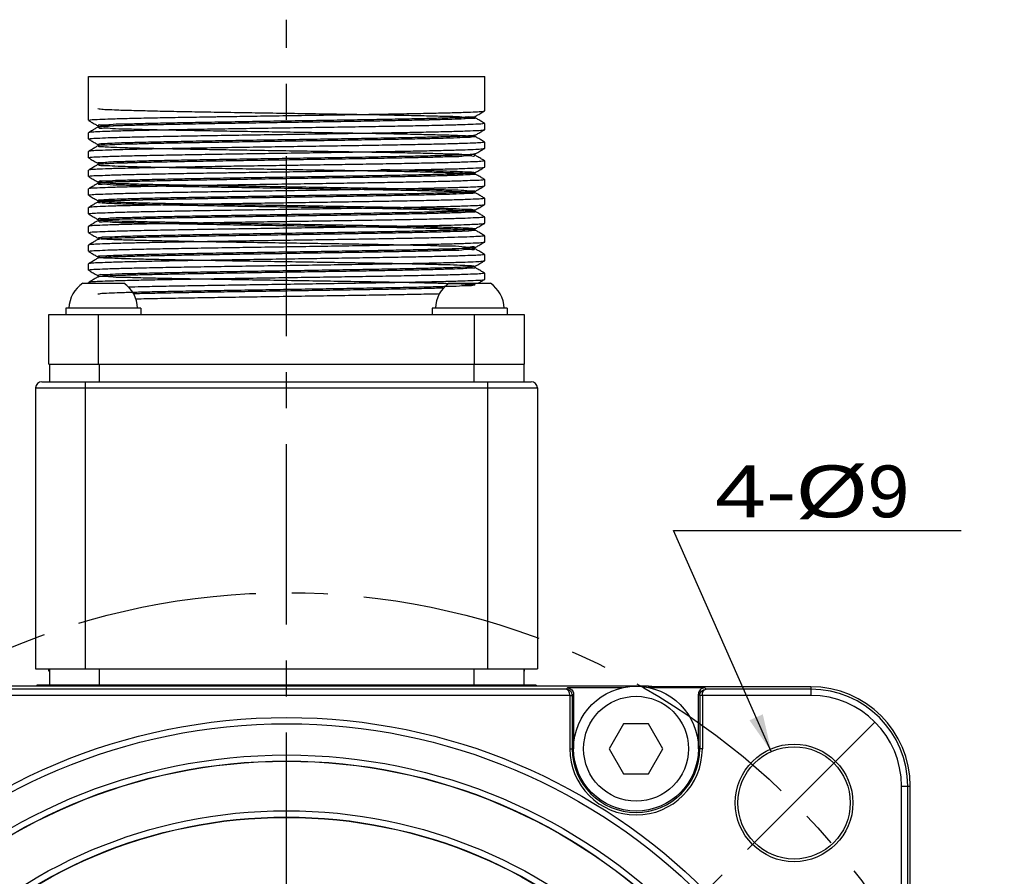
# Model space of a CAD drawing. Extents: x -75 to 555, y -102 to 343.
# Tile 23 of 24: x 352 to 399, y 224 to 266. Entities that reach past the tile are written whole.
import ezdxf
from ezdxf.enums import TextEntityAlignment as Align

# ---------------------------------------------------------------- set-up
doc = ezdxf.new("R2010")
doc.units = 0
doc.header["$LTSCALE"] = 23.1
doc.header["$MEASUREMENT"] = 0
doc.linetypes.add('CENTER', pattern=[0.6, 0.375, -0.075, 0.075, -0.075])
doc.layers.get('0').update_dxf_attribs({"linetype": 'CONTINUOUS'})
doc.layers.add('DEFAULT_1', color=7, linetype='CENTER')
doc.styles.add('TEXTSTYLE_0', font='txt', dxfattribs={"width": 0.8})
doc.dimstyles.new('DIMSTYLE_3', dxfattribs={"dimtxt": 2.5, "dimasz": 0.18, "dimexe": 0.18, "dimexo": 0.0625, "dimgap": 0.09, "dimtad": 0, "dimtih": 1, "dimtoh": 1, "dimdec": 4, "dimlfac": 1.666667, "dimzin": 0, "dimdsep": 46, "dimtxsty": 'Standard', "dimcen": 0.09, "dimadec": 0, "dimazin": 0, "dimtp": 1e-05, "dimtm": 1e-05, "dimtfac": 1, "dimtdec": 4, "dimtofl": 0, "dimtmove": 0, "dimatfit": 0, "dimfxl": 0, "dimtolj": 1, "dimtzin": 0, "dimarcsym": 0})

# ---------------------------------------------------------------- blocks, each defined once
blk = doc.blocks.new('*D8')
at = {"color": 7, "linetype": 'Continuous'}
for p, q in [((374.507, 170.584), (377.926, 159.405)), ((377.926, 159.405), (377.926, 159.405)), ((377.926, 159.405), (391.759, 159.405))]:
    blk.add_line(p, q, dxfattribs=at)
blk.add_solid([(375.368, 168.966), (374.507, 170.584), (374.699, 168.761)], dxfattribs=at)
at = {"color": 7, "linetype": 'Continuous', "style": 'TEXTSTYLE_0'}
for s, width, p, p2 in [('%%c', 2, (379.926, 160.03), (383.259, 160.03)), ('115', 1.2, (383.259, 160.03), (389.259, 160.03))]:
    blk.add_text(s, height=2.5, dxfattribs=dict(at, width=width)).set_placement(p, p2, align=Align.FIT)
blk = doc.blocks.new('*D9')
at = {"color": 7, "linetype": 'Continuous'}
for p, q in [((387.719, 230.44), (383.011, 241.07)), ((383.011, 241.07), (383.011, 241.07)), ((383.011, 241.07), (396.845, 241.07))]:
    blk.add_line(p, q, dxfattribs=at)
blk.add_solid([(386.67, 231.944), (387.719, 230.44), (387.31, 232.228)], dxfattribs=at)
at = {"color": 7, "linetype": 'Continuous', "style": 'TEXTSTYLE_0'}
for s, width, p, p2 in [('4-%%c', 1.1, (385.011, 241.695), (392.345, 241.695)), ('9', 1.2, (392.345, 241.695), (394.345, 241.695))]:
    blk.add_text(s, height=2.5, dxfattribs=dict(at, width=width)).set_placement(p, p2, align=Align.FIT)

msp = doc.modelspace()

# ---------------------------------------------------------------- linework, layer by layer
at = {"color": 7, "linetype": 'Continuous'}
for p, q in [((354.892326, 260.78614), (354.892326, 262.88614)), ((354.892326, 262.88614), (373.942326, 262.88614)), ((373.942326, 261.23614), (373.942326, 262.88614)), ((373.468014, 260.955625), (373.47872, 260.966517)), ((373.47874, 260.905752), (373.478876, 260.905673)), ((373.939096, 261.23241), (373.942326, 261.23614)), ((355.355912, 260.455752), (355.35575, 260.455657)), ((355.355864, 260.516556), (355.355912, 260.516528)), ((373.939096, 260.33241), (373.942326, 260.33614)), ((373.942326, 260.33614), (373.942326, 260.63614)), ((354.895555, 260.18987), (354.892326, 260.18614)), ((354.892326, 259.886139), (354.892326, 260.18614)), ((373.468257, 260.056011), (373.478729, 260.066522)), ((373.47874, 260.005751), (373.478855, 260.005685)), ((355.355912, 259.555751), (355.35575, 259.555657)), ((355.355864, 259.616555), (355.355912, 259.616528)), ((373.939096, 259.432409), (373.942326, 259.436139)), ((373.942326, 259.436139), (373.942326, 259.73614)), ((354.895555, 259.28987), (354.892326, 259.286139)), ((354.892326, 258.986139), (354.892326, 259.286139)), ((373.468257, 259.15601), (373.478729, 259.166521)), ((373.47874, 259.105751), (373.478855, 259.105684)), ((355.355912, 258.655751), (355.35575, 258.655657)), ((355.355864, 258.716555), (355.355912, 258.716528)), ((373.939096, 258.53241), (373.942326, 258.53614)), ((373.942326, 258.53614), (373.942326, 258.836139)), ((354.895555, 258.389869), (354.892326, 258.386139)), ((354.892326, 258.08614), (354.892326, 258.386139)), ((373.4737, 258.26269), (373.478787, 258.266555)), ((373.478787, 258.266555), (373.47874, 258.266528)), ((373.47874, 258.205751), (373.478881, 258.205669)), ((373.942326, 257.63614), (373.942326, 257.93614)), ((354.895555, 257.48987), (354.892326, 257.48614)), ((354.892326, 257.18614), (354.892326, 257.48614)), ((355.355912, 257.816528), (355.35595, 257.816506)), ((355.356477, 257.756091), (355.355939, 257.755768)), ((373.939096, 257.63241), (373.942326, 257.63614)), ((373.476521, 257.36507), (373.478481, 257.366381)), ((373.47874, 257.366528), (373.478481, 257.366381)), ((373.478542, 257.305864), (373.47874, 257.305752)), ((373.942326, 256.736139), (373.942326, 257.03614)), ((354.895555, 256.58987), (354.892326, 256.58614)), ((354.892326, 256.286139), (354.892326, 256.58614)), ((355.355912, 256.916528), (355.35595, 256.916506)), ((355.356477, 256.856091), (355.355939, 256.855767)), ((373.939096, 256.732409), (373.942326, 256.736139)), ((373.47874, 256.466528), (373.478505, 256.466394)), ((373.47874, 256.405751), (373.478991, 256.405603)), ((373.942326, 255.836139), (373.942326, 256.136139)), ((354.895555, 255.689869), (354.892326, 255.686139)), ((354.892326, 255.38614), (354.892326, 255.686139)), ((355.355912, 255.955751), (355.355732, 255.955646)), ((355.355866, 256.016554), (355.355912, 256.016528)), ((373.47874, 255.566528), (373.478583, 255.566438)), ((373.939096, 255.832409), (373.942326, 255.836139)), ((355.355864, 255.116556), (355.355912, 255.116528)), ((373.47874, 255.505751), (373.47898, 255.50561)), ((373.942326, 254.93614), (373.942326, 255.236139)), ((354.895555, 254.78987), (354.892326, 254.78614)), ((354.892326, 254.48614), (354.892326, 254.78614)), ((355.355912, 255.055752), (355.35575, 255.055657)), ((373.468257, 254.656011), (373.478729, 254.666522)), ((373.939096, 254.93241), (373.942326, 254.93614)), ((355.355912, 254.155751), (355.35575, 254.155657)), ((355.355864, 254.216556), (355.355912, 254.216528)), ((373.47874, 254.605752), (373.478855, 254.605685)), ((373.942326, 254.03614), (373.942326, 254.33614)), ((354.895555, 253.88987), (354.892326, 253.88614)), ((354.892326, 253.586139), (354.892326, 253.88614)), ((373.470168, 253.758743), (373.47871, 253.766511)), ((373.939096, 254.032409), (373.942326, 254.03614)), ((355.355912, 253.316528), (355.356176, 253.316378)), ((355.356151, 253.255887), (355.355912, 253.255751)), ((355.359582, 253.258376), (355.356151, 253.255887)), ((373.942326, 253.136139), (373.942326, 253.43614)), ((354.619326, 252.95614), (356.599326, 252.95614)), ((354.895555, 252.989869), (354.892326, 252.986139)), ((354.892326, 252.95614), (354.892326, 252.986139)), ((372.235326, 252.95614), (374.215326, 252.95614)), ((373.939096, 253.132409), (373.942326, 253.136139)), ((352.987326, 249.05614), (352.987326, 251.45614)), ((352.987326, 251.45614), (375.847326, 251.45614)), ((353.809326, 251.75614), (353.809326, 251.45614)), ((357.409326, 251.75614), (353.809326, 251.75614)), ((355.387326, 249.05614), (355.387326, 251.45614)), ((357.409326, 251.75614), (357.409326, 251.45614)), ((371.425326, 251.75614), (371.425326, 251.45614)), ((375.025326, 251.75614), (371.425326, 251.75614)), ((373.447326, 249.05614), (373.447326, 251.45614)), ((375.025326, 251.75614), (375.025326, 251.45614)), ((375.847326, 251.45614), (375.847326, 249.05614)), ((352.987326, 249.05614), (375.847326, 249.05614)), ((353.017326, 249.05614), (353.017326, 248.21614)), ((355.417326, 249.05614), (355.417326, 248.21614)), ((373.417326, 249.05614), (373.417326, 248.21614)), ((375.817326, 249.05614), (375.817326, 248.21614)), ((352.657326, 248.21614), (376.177326, 248.21614)), ((354.757326, 234.41614), (354.757326, 248.21614)), ((374.077326, 248.21614), (374.077326, 234.41614)), ((352.357326, 247.91614), (352.357326, 234.41614)), ((352.357326, 247.91614), (376.477326, 247.91614)), ((376.477326, 247.91614), (376.477326, 234.41614)), ((352.357326, 234.41614), (376.477326, 234.41614)), ((352.987326, 234.29614), (352.987326, 234.41614)), ((353.017326, 234.29614), (352.987326, 234.29614)), ((353.017326, 234.41614), (353.017326, 233.63614)), ((355.417326, 234.41614), (355.417326, 233.63614)), ((373.417326, 234.41614), (373.417326, 233.63614)), ((375.817326, 234.41614), (375.817326, 233.63614)), ((375.847326, 234.29614), (375.817326, 234.29614)), ((375.847326, 234.41614), (375.847326, 234.29614)), ((377.854442, 233.434662), (339.217326, 233.434662)), ((381.795283, 233.57614), (347.039369, 233.57614)), ((352.417326, 233.63614), (352.417326, 233.57614)), ((376.417326, 233.63614), (352.417326, 233.63614)), ((376.417326, 233.63614), (376.417326, 233.57614)), ((377.854442, 233.434662), (377.917372, 233.497592)), ((380.569673, 233.497592), (377.917372, 233.497592)), ((381.795283, 233.57614), (381.816229, 233.555194)), ((389.617326, 233.555194), (381.816229, 233.555194)), ((384.51728, 233.497592), (381.864979, 233.497592)), ((384.58021, 233.434662), (384.51728, 233.497592)), ((389.617326, 233.434662), (384.58021, 233.434662)), ((389.617326, 233.555194), (389.617326, 233.134708)), ((378.031328, 233.134708), (339.217326, 233.134708)), ((378.031328, 233.134708), (378.031328, 230.57614)), ((378.031328, 233.131621), (378.151309, 233.131621)), ((378.151309, 233.131621), (378.217326, 233.197638)), ((378.151309, 233.131621), (378.151309, 230.57614)), ((378.217326, 233.197638), (378.217326, 230.57614)), ((384.217326, 230.57614), (384.217326, 233.197638)), ((384.283343, 233.131621), (384.217326, 233.197638)), ((384.283343, 233.131621), (384.283343, 230.57614)), ((384.403324, 233.131621), (384.283343, 233.131621)), ((389.617326, 233.134708), (384.403324, 233.134708)), ((384.403324, 233.134708), (384.403324, 230.57614)), ((380.620146, 231.77614), (379.927326, 230.57614)), ((381.814506, 231.77614), (380.620146, 231.77614)), ((382.507326, 230.57614), (381.814506, 231.77614)), ((378.031328, 230.57614), (378.217326, 230.57614)), ((379.927326, 230.57614), (380.620146, 229.37614)), ((381.814506, 229.37614), (382.507326, 230.57614)), ((384.403324, 230.57614), (384.217326, 230.57614)), ((380.620146, 229.37614), (381.814506, 229.37614)), ((393.975894, 228.77614), (394.39638, 228.77614)), ((393.975894, 189.962138), (393.975894, 228.77614)), ((394.275849, 190.139024), (394.275849, 228.77614)), ((394.39638, 220.975043), (394.39638, 228.77614))]:
    msp.add_line(p, q, dxfattribs=at)
for centre, radius in [((381.217326, 230.57614), 3), ((381.217326, 230.57614), 2.52), ((364.417326, 203.57614), 28.5), ((364.417326, 203.57614), 28.2), ((388.81251, 227.971324), 2.825676), ((388.81251, 227.971324), 2.7), ((364.417326, 203.57614), 26.7), ((364.417326, 203.57614), 26.410659), ((364.417326, 203.57614), 26.4), ((364.417326, 203.57614), 24.020946), ((364.417326, 203.57614), 23.71571), ((364.417326, 203.57614), 23.7)]:
    msp.add_circle(centre, radius, dxfattribs=at)
for centre, radius, start, end in [((355.458705, 251.712981), 1.5, 124.0271712, 178.3512414), ((355.759947, 251.712981), 1.5, 1.6487586, 55.9728288), ((373.074705, 251.712981), 1.5, 124.0271712, 178.3512414), ((373.375947, 251.712981), 1.5, 1.6487586, 55.9728288), ((352.657326, 247.91614), 0.3, 90, 180), ((376.177326, 247.91614), 0.3, 0, 90), ((381.817326, 231.17614), 2.4, 86.1579997, 90), ((389.617326, 228.77614), 4.779054, 0, 90), ((389.617326, 228.77614), 4.658523, 0, 90), ((389.617326, 228.77614), 4.358568, 0, 90), ((381.217326, 230.57614), 3.185998, 180, 360), ((381.217326, 230.57614), 3.066017, 180, 360)]:
    msp.add_arc(centre, radius, start, end, dxfattribs=at)
for points in [[(355.352518, 261.351832), (355.456715, 261.330093), (355.766911, 261.308354), (356.275974, 261.286614), (356.972201, 261.264875), (357.839586, 261.243136), (358.858189, 261.221397), (360.004593, 261.199658), (361.252443, 261.177919), (362.573051, 261.15618), (363.936057, 261.134441), (365.310128, 261.112701), (366.663674, 261.090962), (367.965577, 261.069223), (369.185909, 261.047484), (370.296614, 261.025745), (371.272158, 261.004006), (372.090115, 260.982267), (372.731679, 260.960528), (373.182103, 260.938788), (373.43103, 260.917049), (373.472738, 260.89531), (373.306269, 260.873571), (372.93545, 260.851832), (372.368805, 260.830093), (371.619361, 260.808354), (370.704348, 260.786614), (369.6448, 260.764875), (368.465077, 260.743136), (367.192299, 260.721397), (365.855726, 260.699658), (364.486086, 260.677919), (363.114865, 260.65618), (361.773586, 260.634441), (360.493086, 260.612701), (359.3028, 260.590962), (358.230094, 260.569223), (357.299628, 260.547484), (356.532793, 260.525745), (355.947217, 260.504006), (355.556363, 260.482267), (355.369215, 260.460528), (355.390077, 260.438788), (355.618469, 260.417049), (356.04914, 260.39531), (356.672189, 260.373571), (357.473294, 260.351832), (358.434036, 260.330093), (359.53233, 260.308354), (360.742926, 260.286614), (362.037993, 260.264875), (363.38776, 260.243136), (364.761196, 260.221397), (366.126726, 260.199658), (367.452959, 260.177919), (368.709404, 260.15618), (369.867178, 260.134441), (370.899664, 260.112701), (371.783126, 260.090962), (372.497254, 260.069223), (373.02563, 260.047484), (373.356108, 260.025745), (373.48109, 260.004006), (373.397703, 259.982267), (373.107863, 259.960528), (372.618235, 259.938788), (371.940075, 259.917049), (371.088972, 259.89531), (370.084493, 259.873571), (368.94973, 259.851832), (367.71077, 259.830093), (366.396097, 259.808354), (365.035933, 259.786614), (363.661548, 259.764875), (362.304538, 259.743136), (360.996099, 259.721397), (359.766312, 259.699658), (358.643447, 259.677919), (357.65332, 259.65618), (356.818693, 259.634441), (356.158752, 259.612701), (355.688669, 259.590962), (355.419252, 259.569223), (355.356694, 259.547484), (355.502432, 259.525745), (355.853118, 259.504006), (356.400688, 259.482267), (357.132555, 259.460528), (358.031893, 259.438788), (359.078027, 259.417049), (360.246908, 259.39531), (361.511664, 259.373571), (362.843218, 259.351832), (364.210961, 259.330093), (365.583447, 259.308354), (366.929126, 259.286614), (368.21706, 259.264875), (369.417641, 259.243136), (370.503268, 259.221397), (371.448984, 259.199658), (372.233048, 259.177919), (372.837434, 259.15618), (373.248247, 259.134441), (373.456045, 259.112701), (373.456049, 259.090962), (373.248259, 259.069223), (372.837453, 259.047484), (372.233074, 259.025745), (371.449016, 259.004006), (370.503306, 258.982267), (369.417682, 258.960528), (368.217105, 258.938788), (366.929173, 258.917049), (365.583495, 258.89531), (364.211008, 258.873571), (362.843264, 258.851832), (361.511706, 258.830093), (360.246947, 258.808354), (359.078062, 258.786614), (358.031922, 258.764875), (357.132578, 258.743136), (356.400706, 258.721397), (355.85313, 258.699658), (355.502439, 258.677919), (355.356695, 258.65618), (355.419248, 258.634441), (355.688661, 258.612701), (356.15874, 258.590962), (356.818679, 258.569223), (357.653305, 258.547484), (358.643431, 258.525745), (359.766295, 258.504006), (360.996084, 258.482267), (362.304524, 258.460528), (363.661537, 258.438788), (365.035925, 258.417049), (366.396091, 258.39531), (367.710768, 258.373571), (368.94973, 258.351832)], [(354.892326, 260.78614), (354.998438, 260.807541), (355.314635, 260.828953), (355.833172, 260.850342), (356.543993, 260.871763), (357.426725, 260.8931), (358.468769, 260.914523), (359.654159, 260.936129), (359.797285, 260.938582)], [(354.895555, 260.78241), (355.033818, 260.702557), (355.220811, 260.594558), (355.355912, 260.516528)], [(373.469453, 260.966551), (373.472738, 260.963926), (373.306269, 260.942187), (372.93545, 260.920447), (372.368805, 260.898708), (371.619361, 260.876969), (370.704348, 260.85523), (369.6448, 260.833491), (368.465077, 260.811752), (367.192299, 260.790013), (365.855726, 260.768274), (364.486086, 260.746534), (363.114865, 260.724795), (361.773586, 260.703056), (360.493086, 260.681317), (359.3028, 260.659578), (358.230094, 260.637839), (357.299628, 260.6161), (356.532793, 260.594361), (355.947217, 260.572621), (355.556363, 260.550882), (355.369215, 260.529143), (355.370568, 260.527167)], [(373.47141, 260.896447), (373.472738, 260.89531), (373.306269, 260.873571), (372.93545, 260.851832), (372.368805, 260.830093), (371.619361, 260.808354), (370.704348, 260.786614), (369.6448, 260.764875), (368.465077, 260.743136), (367.192299, 260.721397), (365.855726, 260.699658), (364.486086, 260.677919), (363.114865, 260.65618), (361.773586, 260.634441), (360.493086, 260.612701), (359.3028, 260.590962), (358.230094, 260.569223), (357.299628, 260.547484), (356.532793, 260.525745), (355.947217, 260.504006), (355.556363, 260.482267), (355.369215, 260.460528)], [(359.797285, 260.938582), (360.944487, 260.957682), (361.236913, 260.962385)], [(361.236913, 260.962385), (362.301892, 260.97906), (363.69635, 261.000287)], [(363.69635, 261.000287), (363.70994, 261.000492)], [(363.70994, 261.000492), (365.129415, 261.021859)], [(365.129415, 261.021859), (365.13602, 261.021958)], [(365.13602, 261.021958), (366.5374, 261.043292), (367.893557, 261.064653), (369.176756, 261.086087), (370.350387, 261.107459), (371.394723, 261.128888), (372.28139, 261.150269), (372.996659, 261.171771), (373.520669, 261.19336), (373.83677, 261.214795), (373.942052, 261.232001)], [(373.479551, 260.905283), (373.479556, 260.9053), (373.474571, 260.90881), (373.462642, 260.940791), (373.478258, 260.96624), (373.465622, 260.963567)], [(373.469453, 260.966551), (373.472002, 260.964572)], [(373.472002, 260.964572), (373.472738, 260.963926), (373.474198, 260.962465)], [(373.47874, 260.966528), (373.613841, 261.044558), (373.800834, 261.152557), (373.939096, 261.23241)], [(373.939096, 260.63987), (373.796491, 260.722232), (373.609499, 260.83023), (373.47874, 260.905752)], [(354.892326, 259.886139), (354.998976, 259.907595), (355.318701, 259.92916), (355.8405, 259.950595), (356.550686, 259.971941), (357.436591, 259.993317), (358.480313, 260.014744), (359.653371, 260.036114), (360.936088, 260.057546), (362.29204, 260.078908), (363.698264, 260.100316), (365.118261, 260.12169), (366.528288, 260.143151), (367.88545, 260.164521), (369.169063, 260.185953), (370.343329, 260.207323), (371.388455, 260.22875), (372.276005, 260.250126), (372.987858, 260.271467), (373.513983, 260.293019), (373.83542, 260.314659), (373.942057, 260.332006)], [(373.942322, 260.635623), (373.83677, 260.614795), (373.520669, 260.59336), (372.996659, 260.571771), (372.28139, 260.550269), (371.394723, 260.528888), (370.350387, 260.507459), (369.176756, 260.486087), (367.893557, 260.464653), (366.5374, 260.443292), (365.129415, 260.421859), (363.70994, 260.400492), (362.301892, 260.37906), (360.944487, 260.357682), (359.654159, 260.336128), (358.468769, 260.314523), (357.426725, 260.2931), (356.543993, 260.271763), (355.833172, 260.250342), (355.314635, 260.228953), (354.998438, 260.207541), (354.892598, 260.190277)], [(355.355912, 260.455752), (355.225153, 260.38023), (355.03816, 260.272232), (354.895555, 260.18987)], [(355.35611, 260.515622), (355.372162, 260.489483), (355.359753, 260.458524), (355.355139, 260.455318), (355.355146, 260.455283)], [(355.368022, 260.462508), (355.369215, 260.460528)], [(373.47874, 260.066528), (373.613841, 260.144558), (373.800834, 260.252556), (373.939096, 260.33241)], [(373.942326, 260.63614), (373.942322, 260.635623)], [(354.895555, 259.882409), (355.033818, 259.802556), (355.220811, 259.694557), (355.355912, 259.616528)], [(373.471207, 260.0801), (373.48109, 260.072621), (373.397703, 260.050882), (373.107863, 260.029143), (372.618235, 260.007404), (371.940075, 259.985665), (371.088972, 259.963926), (370.084493, 259.942187), (368.94973, 259.920447), (367.71077, 259.898708), (366.396097, 259.876969), (365.035933, 259.85523), (363.661548, 259.833491), (362.304538, 259.811752), (360.996099, 259.790013), (359.766312, 259.768274), (358.643447, 259.746534), (357.65332, 259.724795), (356.818693, 259.703056), (356.158752, 259.681317), (355.688669, 259.659578), (355.419252, 259.637839), (355.356477, 259.615902)], [(373.478997, 260.005876), (373.474372, 260.008988), (373.462726, 260.041373), (373.478391, 260.066322), (373.465913, 260.063708)], [(373.471207, 260.0801), (373.472163, 260.07982)], [(373.472163, 260.07982), (373.48109, 260.072621), (373.477102, 260.069712)], [(373.939096, 259.73987), (373.796491, 259.822231), (373.609499, 259.93023), (373.47874, 260.005751)], [(354.892326, 258.986139), (354.997483, 259.007443), (355.314878, 259.028965), (355.840422, 259.050592), (356.556066, 259.072085), (357.444857, 259.0935), (358.502642, 259.115173), (359.696899, 259.136869), (360.985648, 259.158346), (362.340801, 259.179659), (363.747236, 259.201054), (365.164012, 259.22238), (366.568785, 259.243775), (367.921841, 259.265109), (369.205262, 259.286581), (370.381218, 259.308052), (371.416601, 259.329372), (372.296832, 259.350681), (373.005066, 259.372062), (373.521633, 259.393409), (373.836625, 259.41478), (373.942053, 259.432001)], [(373.942322, 259.735625), (373.83542, 259.714659), (373.513983, 259.693019), (372.987858, 259.671467), (372.276005, 259.650126), (371.388455, 259.62875), (370.343329, 259.607323), (369.169063, 259.585953), (367.88545, 259.564521), (366.528288, 259.543151), (365.118261, 259.52169), (363.698264, 259.500316), (362.29204, 259.478908), (360.936088, 259.457546), (359.653371, 259.436114), (358.480313, 259.414744), (357.436591, 259.393317), (356.550686, 259.371941), (355.8405, 259.350595), (355.318701, 259.32916), (354.998976, 259.307595), (354.892596, 259.290274)], [(355.355912, 259.555751), (355.225153, 259.48023), (355.038161, 259.372231), (354.895555, 259.28987)], [(355.35611, 259.615622), (355.372162, 259.589482), (355.359753, 259.558523), (355.355139, 259.555317), (355.355146, 259.555283)], [(355.369832, 259.554359), (355.359622, 259.549561)], [(373.47874, 259.166528), (373.613841, 259.244557), (373.800834, 259.352556), (373.939096, 259.432409)], [(373.942326, 259.73614), (373.942322, 259.735625)], [(354.895555, 258.982409), (355.033818, 258.902556), (355.220811, 258.794557), (355.355912, 258.716528)], [(373.456049, 259.159578), (373.248259, 259.137839), (372.837453, 259.1161), (372.233074, 259.094361), (371.449016, 259.072621), (370.503306, 259.050882), (369.417682, 259.029143), (368.217105, 259.007404), (366.929173, 258.985665), (365.583495, 258.963926), (364.211008, 258.942187), (362.843264, 258.920447), (361.511706, 258.898708), (360.246947, 258.876969), (359.078062, 258.85523), (358.031922, 258.833491), (357.132578, 258.811752), (356.400706, 258.790013), (355.85313, 258.768274), (355.502439, 258.746534), (355.356695, 258.724795), (355.359584, 258.722742)], [(373.45678, 259.104829), (373.456049, 259.090962), (373.248259, 259.069223), (372.837453, 259.047484), (372.233074, 259.025745), (371.449016, 259.004006), (370.503306, 258.982267), (369.417682, 258.960528), (368.217105, 258.938788), (366.929173, 258.917049), (365.583495, 258.89531), (364.211008, 258.873571), (362.843264, 258.851832), (361.511706, 258.830093), (360.246947, 258.808354), (359.078062, 258.786614), (358.031922, 258.764875), (357.132578, 258.743136), (356.400706, 258.721397), (355.85313, 258.699658), (355.502439, 258.677919), (355.356695, 258.65618), (355.362558, 258.652507)], [(373.456779, 259.167383), (373.456049, 259.159578)], [(373.478997, 259.105875), (373.474372, 259.108988), (373.462726, 259.141372), (373.478391, 259.166321), (373.465913, 259.163707)], [(373.939096, 258.839869), (373.796491, 258.922231), (373.609499, 259.03023), (373.47874, 259.105751)], [(362.018607, 258.574679), (360.985648, 258.558346), (359.696899, 258.536869), (358.502642, 258.515173), (357.444857, 258.4935), (356.556066, 258.472085), (355.840422, 258.450592), (355.314878, 258.428965), (354.997483, 258.407443), (354.892601, 258.39028)], [(355.355912, 258.655751), (355.225153, 258.58023), (355.03816, 258.472231), (354.895555, 258.389869)], [(368.94973, 258.420447), (370.084495, 258.398708), (371.088976, 258.376969), (371.94008, 258.35523), (372.61824, 258.333491), (373.107868, 258.311752), (373.397705, 258.290013), (373.481089, 258.268274), (373.356104, 258.246534), (373.025623, 258.224795), (372.497242, 258.203056), (371.78311, 258.181317), (370.899643, 258.159578), (369.867153, 258.137839), (368.709375, 258.1161), (367.452925, 258.094361), (366.12669, 258.072621), (364.761157, 258.050882), (363.38772, 258.029143), (362.037953, 258.007404), (360.742887, 257.985665), (359.532293, 257.963926), (358.434002, 257.942187), (357.473264, 257.920447), (356.672165, 257.898708), (356.049122, 257.876969), (355.618457, 257.85523), (355.390073, 257.833491), (355.369218, 257.811752), (355.556373, 257.790013), (355.947235, 257.768274), (356.532818, 257.746534), (357.29966, 257.724795), (358.230132, 257.703056), (359.302843, 257.681317), (360.493133, 257.659578), (361.773636, 257.637839), (363.114916, 257.6161), (364.486137, 257.594361), (365.855777, 257.572621), (367.192347, 257.550882), (368.465122, 257.529143), (369.644841, 257.507404), (370.704383, 257.485665), (371.61939, 257.463926), (372.368828, 257.442187), (372.935466, 257.420447), (373.306278, 257.398708), (373.47274, 257.376969), (373.431025, 257.35523), (373.182092, 257.333491), (372.731663, 257.311752), (372.090094, 257.290013), (371.272134, 257.268274), (370.296587, 257.246534), (369.18588, 257.224795), (367.965548, 257.203056), (366.663645, 257.181317), (365.3101, 257.159578), (363.936032, 257.137839), (362.573028, 257.1161), (361.252423, 257.094361), (360.004577, 257.072621), (358.858176, 257.050882), (357.839576, 257.029143), (356.972194, 257.007404), (356.27597, 256.985665), (355.766909, 256.963926), (355.456715, 256.942187), (355.352518, 256.920447), (355.456715, 256.898708), (355.766909, 256.876969), (356.27597, 256.85523), (356.972194, 256.833491), (357.839576, 256.811752), (358.858176, 256.790013), (360.004577, 256.768274), (361.252423, 256.746534), (362.573028, 256.724795), (363.936032, 256.703056), (365.3101, 256.681317), (366.663645, 256.659578), (367.965548, 256.637839), (369.18588, 256.6161), (370.296587, 256.594361), (371.272134, 256.572621), (372.090094, 256.550882), (372.731663, 256.529143), (373.182092, 256.507404), (373.431025, 256.485665), (373.47274, 256.463926), (373.306278, 256.442187), (372.935466, 256.420447), (372.368828, 256.398708), (371.61939, 256.376969), (370.704383, 256.35523), (369.644841, 256.333491), (368.465122, 256.311752), (367.192347, 256.290013), (365.855777, 256.268274), (364.486137, 256.246534), (363.114916, 256.224795), (361.773636, 256.203056), (360.493133, 256.181317), (359.302843, 256.159578), (358.230132, 256.137839), (357.29966, 256.1161), (356.532818, 256.094361), (355.947235, 256.072621), (355.556373, 256.050882), (355.369218, 256.029143), (355.390073, 256.007404), (355.618457, 255.985665), (356.049122, 255.963926), (356.672165, 255.942187), (357.473264, 255.920447), (358.434002, 255.898708), (359.532293, 255.876969), (360.742887, 255.85523), (362.037953, 255.833491), (363.38772, 255.811752), (364.761157, 255.790013), (366.12669, 255.768274), (367.452925, 255.746534), (368.709375, 255.724795), (369.867153, 255.703056), (370.899643, 255.681317), (371.78311, 255.659578), (372.497242, 255.637839), (373.025623, 255.6161), (373.356104, 255.594361), (373.481089, 255.572621), (373.397705, 255.550882), (373.107867, 255.529143), (372.61824, 255.507404), (371.94008, 255.485665), (371.088976, 255.463926), (370.084495, 255.442187), (368.94973, 255.420447)], [(355.35611, 258.715622), (355.372162, 258.689482), (355.359753, 258.658523), (355.355139, 258.655317), (355.355146, 258.655283)], [(355.356488, 258.656368), (355.362558, 258.652507)], [(361.535891, 258.267129), (362.262579, 258.278453), (363.66761, 258.299854), (365.08472, 258.321185), (366.491537, 258.342584), (367.847307, 258.363906), (369.12973, 258.385272), (370.319804, 258.406872), (371.376852, 258.428494), (372.267583, 258.449902), (372.986635, 258.471425), (373.516117, 258.493128), (373.836522, 258.51477), (373.942053, 258.532002)], [(364.418003, 258.611149), (363.747236, 258.601054), (362.340801, 258.579659), (362.018607, 258.574679)], [(366.81746, 258.647622), (366.568785, 258.643775), (365.164012, 258.62238), (364.418003, 258.611149)], [(373.942322, 258.835622), (373.836625, 258.81478), (373.521633, 258.793409), (373.005066, 258.772062), (372.296832, 258.750681), (371.416601, 258.729372), (370.381218, 258.708052), (369.205262, 258.686581), (367.921841, 258.665109), (366.81746, 258.647622)], [(373.47874, 258.266528), (373.613841, 258.344558), (373.800834, 258.452556), (373.939096, 258.53241)], [(373.942326, 258.836139), (373.942322, 258.835622)], [(354.892326, 258.08614), (354.998077, 258.107504), (355.313215, 258.128881), (355.830023, 258.150232), (356.538577, 258.171619), (357.419785, 258.192946), (358.456424, 258.214285), (359.628323, 258.235679), (360.90959, 258.257118), (361.535891, 258.267129)], [(373.942322, 257.935623), (373.836522, 257.91477), (373.516117, 257.893128), (372.986635, 257.871425), (372.267583, 257.849902), (371.376852, 257.828494), (370.319804, 257.806872), (369.12973, 257.785272), (367.847307, 257.763906), (366.491537, 257.742584), (365.08472, 257.721185), (363.66761, 257.699854), (362.262579, 257.678453), (360.90959, 257.657118), (359.628323, 257.635679), (358.456424, 257.614285), (357.419785, 257.592946), (356.538577, 257.571618), (355.830023, 257.550232), (355.313215, 257.528881), (354.998077, 257.507504), (354.892599, 257.490279)], [(354.895555, 258.08241), (355.033818, 258.002557), (355.220811, 257.894558), (355.355912, 257.816528)], [(368.94973, 258.351832), (370.084495, 258.330093), (371.088976, 258.308354), (371.94008, 258.286614), (372.61824, 258.264875), (373.107868, 258.243136), (373.397705, 258.221397), (373.481089, 258.199658), (373.356104, 258.177919), (373.025623, 258.15618), (372.497242, 258.134441), (371.78311, 258.112701), (370.899643, 258.090962), (369.867153, 258.069223), (368.709375, 258.047484), (367.452925, 258.025745), (366.12669, 258.004006), (364.761157, 257.982267), (363.38772, 257.960528), (362.037953, 257.938788), (360.742887, 257.917049), (359.532293, 257.89531), (358.434002, 257.873571), (357.473264, 257.851832), (356.672165, 257.830093), (356.049122, 257.808354), (355.618457, 257.786614), (355.390073, 257.764875), (355.369218, 257.743136), (355.556373, 257.721397), (355.947235, 257.699658), (356.532818, 257.677919), (357.29966, 257.65618), (358.230132, 257.634441), (359.302843, 257.612701), (360.493133, 257.590962), (361.773636, 257.569223), (363.114916, 257.547484), (364.486137, 257.525745), (365.855777, 257.504006), (367.192347, 257.482267), (368.465122, 257.460528), (369.644841, 257.438788), (370.704383, 257.417049), (371.61939, 257.39531), (372.368828, 257.373571), (372.935466, 257.351832), (373.306278, 257.330093), (373.47274, 257.308354), (373.431025, 257.286614), (373.182092, 257.264875), (372.731663, 257.243136), (372.090094, 257.221397), (371.272134, 257.199658), (370.296587, 257.177919), (369.18588, 257.15618), (367.965548, 257.134441), (366.663645, 257.112701), (365.3101, 257.090962), (363.936032, 257.069223), (362.573028, 257.047484), (361.252423, 257.025745), (360.004577, 257.004006), (358.858176, 256.982267), (357.839576, 256.960528), (356.972194, 256.938788), (356.27597, 256.917049), (355.766909, 256.89531), (355.456715, 256.873571), (355.352518, 256.851832), (355.456715, 256.830093), (355.766909, 256.808354), (356.27597, 256.786614), (356.972194, 256.764875), (357.839576, 256.743136), (358.858176, 256.721397), (360.004577, 256.699658), (361.252423, 256.677919), (362.573028, 256.65618), (363.936032, 256.634441), (365.3101, 256.612701), (366.663645, 256.590962), (367.965548, 256.569223), (369.18588, 256.547484), (370.296587, 256.525745), (371.272134, 256.504006), (372.090094, 256.482267), (372.731663, 256.460528), (373.182092, 256.438788), (373.431025, 256.417049), (373.47274, 256.39531), (373.306278, 256.373571), (372.935466, 256.351832), (372.368828, 256.330093), (371.61939, 256.308354), (370.704383, 256.286614), (369.644841, 256.264875), (368.465122, 256.243136), (367.192347, 256.221397), (365.855777, 256.199658), (364.486137, 256.177919), (363.114916, 256.15618), (361.773636, 256.134441), (360.493133, 256.112701), (359.302843, 256.090962), (358.230132, 256.069223), (357.29966, 256.047484), (356.532818, 256.025745), (355.947235, 256.004006), (355.556373, 255.982267), (355.369218, 255.960528), (355.390073, 255.938788), (355.618457, 255.917049), (356.049122, 255.89531), (356.672165, 255.873571), (357.473264, 255.851832), (358.434002, 255.830093), (359.532293, 255.808354), (360.742887, 255.786614), (362.037953, 255.764875), (363.38772, 255.743136), (364.761157, 255.721397), (366.12669, 255.699658), (367.452925, 255.677919), (368.709375, 255.65618), (369.867153, 255.634441), (370.899643, 255.612701), (371.78311, 255.590962), (372.497242, 255.569223), (373.025623, 255.547484), (373.356104, 255.525745), (373.481089, 255.504006), (373.397705, 255.482267), (373.107867, 255.460528), (372.61824, 255.438788), (371.94008, 255.417049), (371.088976, 255.39531), (370.084495, 255.373571), (368.94973, 255.351832)], [(367.298709, 258.091783), (366.12669, 258.072621), (364.761157, 258.050882), (363.38772, 258.029143), (362.037953, 258.007404), (360.742887, 257.985665), (359.532293, 257.963926), (358.434002, 257.942187), (357.473264, 257.920447), (356.672165, 257.898708), (356.049122, 257.876969), (355.618457, 257.85523), (355.390073, 257.833491), (355.369218, 257.811752), (355.368026, 257.809772)], [(373.477241, 258.202496), (373.481089, 258.199658), (373.356104, 258.177919), (373.025623, 258.15618), (372.497242, 258.134441), (371.78311, 258.112701), (370.899643, 258.090962), (369.867153, 258.069223), (368.709375, 258.047484), (367.452925, 258.025745), (366.12669, 258.004006), (364.761157, 257.982267), (363.38772, 257.960528), (362.037953, 257.938788), (360.742887, 257.917049), (359.532293, 257.89531), (358.434002, 257.873571), (357.473264, 257.851832), (356.672165, 257.830093), (356.049122, 257.808354), (355.618457, 257.786614), (355.390073, 257.764875)], [(373.472333, 258.273242), (373.481089, 258.268274), (373.356104, 258.246534), (373.025623, 258.224795), (372.497242, 258.203056), (371.78311, 258.181317), (370.899643, 258.159578), (369.867153, 258.137839), (368.709375, 258.1161), (367.452925, 258.094361), (367.298709, 258.091783)], [(373.478804, 258.205379), (373.479632, 258.20527), (373.473856, 258.209464), (373.463898, 258.246532), (373.475919, 258.26075)], [(373.472333, 258.273242), (373.47605, 258.271696)], [(373.939096, 257.93987), (373.796491, 258.022231), (373.609499, 258.13023), (373.47874, 258.205751)], [(373.942326, 257.93614), (373.942322, 257.935623)], [(354.892326, 257.18614), (354.999378, 257.207635), (355.322078, 257.229331), (355.851653, 257.25098), (356.566782, 257.27237), (357.455569, 257.293736), (358.501562, 257.315153), (359.676409, 257.336514), (360.960224, 257.357936), (362.317855, 257.379306), (363.730663, 257.400805), (365.154185, 257.422232), (366.556472, 257.443586), (367.910751, 257.46493), (369.192092, 257.486353), (370.363584, 257.507713), (371.4057, 257.529131), (372.289928, 257.550497), (372.999353, 257.571865), (373.518047, 257.593226), (373.836003, 257.614718), (373.942055, 257.632004)], [(355.355912, 257.755752), (355.225153, 257.68023), (355.03816, 257.572232), (354.895555, 257.48987)], [(355.355961, 257.816628), (355.355712, 257.816642), (355.371033, 257.795568), (355.361619, 257.760267), (355.354955, 257.755244), (355.356627, 257.755614)], [(355.390073, 257.764875), (355.370606, 257.745161)], [(373.47874, 257.366528), (373.613841, 257.444558), (373.800834, 257.552557), (373.939096, 257.63241)], [(373.942322, 257.035624), (373.836003, 257.014718), (373.518047, 256.993226), (372.999353, 256.971865), (372.289928, 256.950497), (371.4057, 256.929131), (370.363584, 256.907713), (369.192092, 256.886353), (367.910751, 256.86493), (366.556472, 256.843586), (365.154185, 256.822232), (363.730663, 256.800805), (362.317855, 256.779306), (360.960224, 256.757936), (359.676409, 256.736514), (358.501562, 256.715153), (357.455569, 256.693736), (356.566782, 256.67237), (355.851653, 256.65098), (355.322078, 256.629331), (354.999378, 256.607635), (354.892595, 256.590272)], [(354.895555, 257.18241), (355.033818, 257.102556), (355.220811, 256.994557), (355.355912, 256.916528)], [(373.431025, 257.35523), (373.182092, 257.333491), (372.731663, 257.311752), (372.090094, 257.290013), (371.272134, 257.268274), (370.296587, 257.246534), (369.18588, 257.224795), (367.965548, 257.203056), (366.663645, 257.181317), (365.3101, 257.159578), (363.936032, 257.137839), (362.573028, 257.1161), (361.252423, 257.094361), (360.004577, 257.072621), (358.858176, 257.050882), (357.839576, 257.029143), (356.972194, 257.007404), (356.27597, 256.985665), (355.766909, 256.963926), (355.456715, 256.942187), (355.352518, 256.920447), (355.356099, 256.916895)], [(373.474202, 257.309817), (373.47274, 257.308354), (373.431025, 257.286614), (373.182092, 257.264875), (372.731663, 257.243136), (372.090094, 257.221397), (371.272134, 257.199658), (370.296587, 257.177919), (369.18588, 257.15618), (367.965548, 257.134441), (366.663645, 257.112701), (365.3101, 257.090962), (363.936032, 257.069223), (362.573028, 257.047484), (361.252423, 257.025745), (360.004577, 257.004006), (358.858176, 256.982267), (357.839576, 256.960528), (356.972194, 256.938788), (356.27597, 256.917049), (355.766909, 256.89531), (355.456715, 256.873571), (355.352518, 256.851832), (355.352719, 256.851009)], [(373.471146, 257.375619), (373.431025, 257.35523)], [(373.480002, 257.305303), (373.470869, 257.312669), (373.467216, 257.354275), (373.479487, 257.366933), (373.476247, 257.365899)], [(373.939096, 257.03987), (373.796491, 257.122231), (373.609499, 257.23023), (373.47874, 257.305752)], [(373.942326, 257.03614), (373.942322, 257.035624)], [(354.892326, 256.286139), (354.997672, 256.307463), (355.311567, 256.328796), (355.831215, 256.350273), (356.541973, 256.371709), (357.424466, 256.393049), (358.464505, 256.41444), (359.633703, 256.435772), (360.912695, 256.457168), (362.263678, 256.47847), (363.676505, 256.499987), (365.117652, 256.521681), (366.538306, 256.543305), (367.895657, 256.564686), (369.185612, 256.58624), (370.372602, 256.607886), (371.417039, 256.629382), (372.296508, 256.650673), (373.004871, 256.672056), (373.521545, 256.693404), (373.836603, 256.714778), (373.942053, 256.732001)], [(355.355912, 256.855751), (355.225153, 256.78023), (355.038161, 256.672231), (354.895555, 256.58987)], [(355.355961, 256.916627), (355.355712, 256.916642), (355.371033, 256.895568), (355.361618, 256.860266), (355.354955, 256.855243), (355.356627, 256.855614)], [(373.47874, 256.466528), (373.613841, 256.544557), (373.800834, 256.652556), (373.939096, 256.732409)], [(373.942322, 256.135622), (373.836603, 256.114778), (373.521545, 256.093404), (373.004871, 256.072055), (372.296508, 256.050672), (371.417039, 256.029382), (370.372602, 256.007886), (369.185612, 255.98624), (367.895657, 255.964686), (366.538306, 255.943305), (365.117652, 255.92168), (363.676505, 255.899987), (362.263678, 255.87847), (360.912695, 255.857168), (359.633703, 255.835772), (358.464505, 255.81444), (357.424466, 255.793049), (356.541973, 255.771708), (355.831215, 255.750273), (355.311567, 255.728795), (354.997672, 255.707463), (354.8926, 255.690279)], [(354.895555, 256.282409), (355.033818, 256.202556), (355.220811, 256.094557), (355.355912, 256.016528)], [(373.475673, 256.454962), (373.306278, 256.442187), (372.935466, 256.420447), (372.368828, 256.398708), (371.61939, 256.376969), (370.704383, 256.35523), (369.644841, 256.333491), (368.465122, 256.311752), (367.192347, 256.290013), (365.855777, 256.268274), (364.486137, 256.246534), (363.114916, 256.224795), (361.773636, 256.203056), (360.493133, 256.181317), (359.302843, 256.159578), (358.230132, 256.137839), (357.29966, 256.1161), (356.532818, 256.094361), (355.947235, 256.072621), (355.556373, 256.050882), (355.369218, 256.029143), (355.370572, 256.027165)], [(373.471488, 256.396385), (373.47274, 256.39531), (373.306278, 256.373571), (372.935466, 256.351832), (372.368828, 256.330093), (371.61939, 256.308354), (370.704383, 256.286614), (369.644841, 256.264875), (368.465122, 256.243136), (367.192347, 256.221397), (365.855777, 256.199658), (364.486137, 256.177919), (363.114916, 256.15618), (361.773636, 256.134441), (360.493133, 256.112701), (359.302843, 256.090962), (358.230132, 256.069223), (357.29966, 256.047484), (356.532818, 256.025745), (355.947235, 256.004006), (355.556373, 255.982267), (355.369218, 255.960528)], [(373.477618, 256.464943), (373.476759, 256.465232), (373.467488, 256.463762), (373.463539, 256.46287)], [(373.46589, 256.463396), (373.463539, 256.46287)], [(373.472059, 256.464526), (373.47274, 256.463926), (373.474174, 256.462494)], [(373.472059, 256.464526), (373.47274, 256.463926), (373.475673, 256.454962)], [(373.939096, 256.139869), (373.796491, 256.222231), (373.609499, 256.33023), (373.47874, 256.405751)], [(373.942326, 256.136139), (373.942322, 256.135622)], [(354.89233, 255.386656), (354.998717, 255.407569), (355.31573, 255.429009), (355.835614, 255.450426), (356.548217, 255.471876), (357.435765, 255.4933), (358.484058, 255.514817), (359.65959, 255.536223), (360.942118, 255.557644), (362.300433, 255.579037), (363.710588, 255.600502), (365.131992, 255.621897), (366.542001, 255.643362), (367.899731, 255.664752), (369.179826, 255.68614)], [(355.355912, 255.955751), (355.225153, 255.88023), (355.038161, 255.772231), (354.895555, 255.689869)], [(355.360007, 256.015194), (355.37223, 255.988694), (355.359531, 255.958334), (355.355643, 255.955766)], [(355.368026, 255.962507), (355.369218, 255.960528)], [(373.476969, 255.569644), (373.397705, 255.550882), (373.107867, 255.529143), (372.61824, 255.507404), (371.94008, 255.485665), (371.088976, 255.463926), (370.084495, 255.442187), (368.94973, 255.420447)], [(369.179826, 255.68614), (370.216198, 255.704898), (371.15785, 255.723753), (371.980175, 255.742542), (372.669452, 255.761237), (373.219847, 255.779991), (373.618433, 255.798678), (373.861135, 255.817424), (373.941941, 255.831865)], [(373.479017, 255.505658), (373.475845, 255.507741), (373.462334, 255.536886), (373.477197, 255.565544), (373.466508, 255.563554), (373.463962, 255.562907)], [(373.477882, 255.565298), (373.477197, 255.565544), (373.466508, 255.563554), (373.463962, 255.562907)], [(373.47874, 255.566528), (373.613841, 255.644557), (373.800834, 255.752556), (373.939096, 255.832409)], [(354.892326, 255.38614), (354.89233, 255.386656)], [(369.179826, 255.08614), (367.899731, 255.064752), (366.542001, 255.043362), (365.131992, 255.021897), (363.710588, 255.000502), (362.300433, 254.979037), (360.942118, 254.957644), (359.65959, 254.936223), (358.484058, 254.914817), (357.435765, 254.8933), (356.548217, 254.871876), (355.835614, 254.850426), (355.31573, 254.829009), (354.998717, 254.807569), (354.892597, 254.790276)], [(354.895555, 255.38241), (355.033818, 255.302557), (355.220811, 255.194558), (355.355912, 255.116528)], [(368.94973, 255.420447), (367.710768, 255.398708), (366.396091, 255.376969), (365.035925, 255.35523), (363.661537, 255.333491), (362.304524, 255.311752), (360.996084, 255.290013), (359.766295, 255.268274), (358.643431, 255.246534), (357.653305, 255.224795), (356.818679, 255.203056), (356.15874, 255.181317), (355.688661, 255.159578), (355.419248, 255.137839), (355.356695, 255.1161), (355.502439, 255.094361), (355.85313, 255.072621), (356.400706, 255.050882), (357.132578, 255.029143), (358.031922, 255.007404), (359.078062, 254.985665), (360.246947, 254.963926), (361.511706, 254.942187), (362.843264, 254.920447), (364.211008, 254.898708), (365.583495, 254.876969), (366.929173, 254.85523), (368.217105, 254.833491), (369.417682, 254.811752), (370.503306, 254.790013), (371.449016, 254.768274), (372.233074, 254.746534), (372.837453, 254.724795), (373.248259, 254.703056), (373.456049, 254.681317), (373.456045, 254.659578), (373.248247, 254.637839), (372.837434, 254.6161), (372.233048, 254.594361), (371.448984, 254.572621), (370.503268, 254.550882), (369.417641, 254.529143), (368.21706, 254.507404), (366.929126, 254.485665), (365.583447, 254.463926), (364.210961, 254.442187), (362.843218, 254.420447), (361.511664, 254.398708), (360.246908, 254.376969), (359.078027, 254.35523), (358.031893, 254.333491), (357.132554, 254.311752), (356.400688, 254.290013), (355.853118, 254.268274), (355.502432, 254.246534), (355.356694, 254.224795), (355.419252, 254.203056), (355.688669, 254.181317), (356.158752, 254.159578), (356.818693, 254.137839), (357.65332, 254.1161), (358.643447, 254.094361), (359.766312, 254.072621), (360.996099, 254.050882), (362.304538, 254.029143), (363.661548, 254.007404), (365.035933, 253.985665), (366.396097, 253.963926), (367.71077, 253.942187), (368.94973, 253.920447), (370.084493, 253.898708), (371.088972, 253.876969), (371.940075, 253.85523), (372.618235, 253.833491), (373.107863, 253.811752), (373.397703, 253.790013), (373.48109, 253.768274), (373.356108, 253.746534), (373.02563, 253.724795), (372.497254, 253.703056), (371.783126, 253.681317), (370.899664, 253.659578), (369.867178, 253.637839), (368.709404, 253.6161), (367.452959, 253.594361), (366.126726, 253.572621), (364.761196, 253.550882), (363.38776, 253.529143), (362.037993, 253.507404), (360.742926, 253.485665), (359.53233, 253.463926), (358.434036, 253.442187), (357.473294, 253.420447), (356.67219, 253.398708), (356.04914, 253.376969), (355.618469, 253.35523), (355.390077, 253.333491), (355.369215, 253.311752), (355.556363, 253.290013), (355.947217, 253.268274), (356.532793, 253.246534), (357.299628, 253.224795), (358.230094, 253.203056), (359.3028, 253.181317), (360.493086, 253.159578), (361.773586, 253.137839), (363.114865, 253.1161), (364.486086, 253.094361), (365.855726, 253.072621), (367.192299, 253.050882), (368.465077, 253.029143), (369.6448, 253.007404), (370.704348, 252.985665), (371.619361, 252.963926), (372.368805, 252.942187), (372.93545, 252.920447), (373.306269, 252.898708), (373.472738, 252.876969), (373.43103, 252.85523), (373.182102, 252.833491), (372.731679, 252.811752), (372.090115, 252.790013), (371.272158, 252.768274), (370.296614, 252.746534), (369.185909, 252.724795), (367.965577, 252.703056), (366.663674, 252.681317), (365.310128, 252.659578), (363.936057, 252.637839), (362.573051, 252.6161), (361.252443, 252.594361), (360.004593, 252.572621), (358.858189, 252.550882), (357.839586, 252.529143), (356.972201, 252.507404), (356.275974, 252.485665), (355.766911, 252.463926), (355.456715, 252.442187), (355.352518, 252.420447)], [(355.35611, 255.115622), (355.372162, 255.089483), (355.359753, 255.058524), (355.355139, 255.055317), (355.355146, 255.055283)], [(368.94973, 255.420447), (367.710768, 255.398708), (366.396091, 255.376969), (365.035925, 255.35523), (363.661537, 255.333491), (362.304524, 255.311752), (360.996084, 255.290013), (359.766295, 255.268274), (358.643431, 255.246534), (357.653305, 255.224795), (356.818679, 255.203056), (356.15874, 255.181317), (355.688661, 255.159578), (355.419248, 255.137839), (355.356478, 255.115902)], [(368.94973, 255.351832), (367.710768, 255.330093), (366.396091, 255.308354), (365.035925, 255.286614), (363.661537, 255.264875), (362.304524, 255.243136), (360.996084, 255.221397), (359.766295, 255.199658), (358.643431, 255.177919), (357.653305, 255.15618), (356.818679, 255.134441), (356.15874, 255.112701), (355.688661, 255.090962), (355.419248, 255.069223), (355.369833, 255.054359)], [(373.48136, 255.504457), (373.481089, 255.504006), (373.397705, 255.482267), (373.107867, 255.460528), (372.61824, 255.438788), (371.94008, 255.417049), (371.088976, 255.39531), (370.084495, 255.373571), (368.94973, 255.351832)], [(373.94232, 255.235572), (373.861135, 255.217424), (373.618433, 255.198678), (373.219847, 255.179991), (372.669452, 255.161237), (371.980175, 255.142542), (371.15785, 255.123753), (370.216198, 255.104898), (369.179826, 255.08614)], [(373.939096, 255.23987), (373.796491, 255.322231), (373.609499, 255.43023), (373.47874, 255.505751)], [(373.942326, 255.236139), (373.94232, 255.235572)], [(354.892326, 254.48614), (354.998076, 254.507504), (355.313209, 254.52888), (355.830008, 254.550232), (356.538559, 254.571618), (357.42079, 254.592968), (358.473256, 254.614609), (359.666866, 254.636349), (360.96074, 254.657945), (362.318984, 254.679324), (363.736934, 254.700899), (365.171422, 254.722492), (366.575124, 254.743874), (367.926133, 254.765179), (369.204994, 254.786577), (370.373925, 254.807912), (371.413601, 254.829306), (372.295574, 254.850648), (373.004812, 254.872054), (373.522465, 254.893452), (373.836727, 254.914791), (373.942052, 254.932001)], [(355.355912, 255.055752), (355.225153, 254.98023), (355.03816, 254.872231), (354.895555, 254.78987)], [(373.456045, 254.659578), (373.248247, 254.637839), (372.837434, 254.6161), (372.233048, 254.594361), (371.448984, 254.572621), (370.503268, 254.550882), (369.417641, 254.529143), (368.21706, 254.507404), (366.929126, 254.485665), (365.583447, 254.463926), (364.210961, 254.442187), (362.843218, 254.420447), (361.511664, 254.398708), (360.246908, 254.376969), (359.078027, 254.35523), (358.031893, 254.333491), (357.132554, 254.311752), (356.400688, 254.290013), (355.853118, 254.268274), (355.502432, 254.246534), (355.356694, 254.224795), (355.359584, 254.222742)], [(355.369833, 255.054359), (355.359623, 255.04956)], [(373.456778, 254.66739), (373.456045, 254.659578)], [(373.478997, 254.605876), (373.474372, 254.608989), (373.462726, 254.641373), (373.478391, 254.666322), (373.465913, 254.663708)], [(373.47874, 254.666528), (373.613841, 254.744558), (373.800834, 254.852557), (373.939096, 254.93241)], [(373.942322, 254.335623), (373.836727, 254.314791), (373.522465, 254.293452), (373.004812, 254.272054), (372.295574, 254.250648), (371.413601, 254.229306), (370.373925, 254.207912), (369.204994, 254.186577), (367.926133, 254.165179), (366.575124, 254.143874), (365.171422, 254.122492), (363.736934, 254.100899), (362.318984, 254.079324), (360.96074, 254.057945), (359.666866, 254.036349), (358.473256, 254.014609), (357.42079, 253.992968), (356.538559, 253.971618), (355.830008, 253.950232), (355.313209, 253.92888), (354.998076, 253.907504), (354.892599, 253.890278)], [(354.895555, 254.48241), (355.033818, 254.402556), (355.220811, 254.294558), (355.355912, 254.216528)], [(355.355912, 254.155751), (355.225153, 254.08023), (355.038161, 253.972231), (354.895555, 253.88987)], [(373.456781, 254.604836), (373.456045, 254.590962), (373.248247, 254.569223), (372.837434, 254.547484), (372.233048, 254.525745), (371.448984, 254.504006), (370.503268, 254.482267), (369.417641, 254.460528), (368.21706, 254.438788), (366.929126, 254.417049), (365.583447, 254.39531), (364.210961, 254.373571), (362.843218, 254.351832), (361.511664, 254.330093), (360.246908, 254.308354), (359.078027, 254.286614), (358.031893, 254.264875), (357.132554, 254.243136), (356.400688, 254.221397), (355.853118, 254.199658), (355.502432, 254.177919), (355.356694, 254.15618), (355.362558, 254.152506)], [(355.35611, 254.215622), (355.372162, 254.189483), (355.359753, 254.158523), (355.355139, 254.155317), (355.355146, 254.155283)], [(355.356487, 254.156367), (355.362558, 254.152506)], [(373.939096, 254.33987), (373.796491, 254.422232), (373.609499, 254.53023), (373.47874, 254.605752)], [(373.942326, 254.33614), (373.942322, 254.335623)], [(354.892326, 253.586139), (354.998674, 253.607564), (355.315811, 253.629013), (355.834956, 253.650403), (356.546583, 253.671832), (357.432513, 253.693227), (358.476612, 253.714673), (359.650343, 253.736062), (360.933994, 253.757512), (362.290011, 253.778876), (363.694133, 253.800253), (365.126403, 253.821813), (366.543911, 253.843391), (367.902519, 253.864797), (369.186055, 253.886248), (370.359611, 253.907636), (371.403512, 253.929082), (372.289074, 253.950474), (373.000347, 253.971899), (373.519626, 253.993306), (373.836086, 254.014726), (373.942055, 254.032003)], [(373.470307, 253.760545), (373.356108, 253.746534), (373.02563, 253.724795), (372.497254, 253.703056), (371.783126, 253.681317), (370.899664, 253.659578), (369.867178, 253.637839), (368.709404, 253.6161), (367.452959, 253.594361), (366.126726, 253.572621), (364.761196, 253.550882), (363.38776, 253.529143), (362.037993, 253.507404), (360.742926, 253.485665), (359.53233, 253.463926), (358.434036, 253.442187), (357.473294, 253.420447), (356.67219, 253.398708), (356.04914, 253.376969), (355.618469, 253.35523), (355.390077, 253.333491), (355.369215, 253.311752), (355.368022, 253.309772)], [(373.477125, 253.702556), (373.48109, 253.699658), (373.356108, 253.677919), (373.02563, 253.65618), (372.497254, 253.634441), (371.783126, 253.612701), (370.899664, 253.590962), (369.867178, 253.569223), (368.709404, 253.547484), (367.452959, 253.525745), (366.126726, 253.504006), (364.761196, 253.482267), (363.38776, 253.460528), (362.037993, 253.438788), (360.742926, 253.417049), (359.53233, 253.39531), (358.434036, 253.373571), (357.473294, 253.351832), (356.67219, 253.330093), (356.04914, 253.308354), (355.618469, 253.286614), (355.390077, 253.264875)], [(373.478661, 253.705415), (373.479674, 253.705253), (373.4734, 253.709902), (373.46335, 253.74453), (373.472687, 253.756566)], [(373.47874, 253.766528), (373.613841, 253.844557), (373.800834, 253.952556), (373.939096, 254.032409)], [(373.939096, 253.43987), (373.796491, 253.522231), (373.609499, 253.63023), (373.47874, 253.705751)], [(373.942322, 253.435623), (373.836086, 253.414726), (373.519626, 253.393306), (373.000347, 253.371899), (372.289074, 253.350474), (371.403512, 253.329082), (370.359611, 253.307636), (369.186055, 253.286248), (367.902519, 253.264797), (366.543911, 253.243391), (365.126403, 253.221813), (363.694133, 253.200253), (362.290011, 253.178876), (360.933994, 253.157512), (359.650343, 253.136061), (358.476612, 253.114673), (357.432513, 253.093227), (356.546583, 253.071832), (355.834956, 253.050403), (355.315811, 253.029013), (354.998674, 253.007564), (354.892597, 252.990275)], [(354.895555, 253.582409), (355.033818, 253.502556), (355.220811, 253.394557), (355.355912, 253.316528)], [(355.355912, 253.255751), (355.225153, 253.18023), (355.038161, 253.072231), (354.895555, 252.989869)], [(355.35626, 253.316641), (355.355114, 253.316958), (355.367012, 253.305004), (355.364322, 253.26334), (355.354922, 253.255229), (355.35977, 253.256757), (355.360076, 253.256858)], [(355.390077, 253.264875), (355.3707, 253.245294)], [(373.942326, 253.43614), (373.942322, 253.435623)], [(356.815307, 252.779861), (357.433582, 252.793251), (358.486157, 252.814857), (359.669822, 252.8364), (360.94937, 252.857761), (362.306673, 252.879133), (363.715993, 252.900583), (365.136397, 252.921963), (366.545328, 252.943413), (367.902373, 252.964794), (369.185548, 252.986239), (370.358883, 253.007622), (371.402943, 253.029069), (372.288664, 253.050463), (373.000339, 253.071898), (373.519502, 253.0933), (373.836084, 253.114725), (373.942055, 253.132003)], [(372.031612, 252.78879), (371.272158, 252.768274), (370.296614, 252.746534), (369.185909, 252.724795), (367.965577, 252.703056), (366.663674, 252.681317), (365.310128, 252.659578), (363.936057, 252.637839), (362.573051, 252.6161), (361.252443, 252.594361), (360.004593, 252.572621), (358.858189, 252.550882), (357.839586, 252.529143), (357.026468, 252.509252)], [(371.968355, 252.718744), (371.272158, 252.699658), (370.296614, 252.677919), (369.185909, 252.65618), (367.965577, 252.634441), (366.663674, 252.612701), (365.310128, 252.590962), (363.936057, 252.569223), (362.573051, 252.547484), (361.252443, 252.525745), (360.004593, 252.504006), (358.858189, 252.482267), (357.839586, 252.460528), (357.063685, 252.441845)], [(373.633896, 252.95614), (373.800834, 253.052556), (373.939096, 253.132409)], [(371.769231, 252.436511), (371.402943, 252.429069), (370.358883, 252.407622), (369.185548, 252.386239), (367.902373, 252.364794), (366.545328, 252.343413), (365.136397, 252.321963), (363.715993, 252.300583), (362.306673, 252.279133), (360.94937, 252.25776), (359.669822, 252.2364), (358.486157, 252.214856), (357.433582, 252.193251), (357.17602, 252.188099)], [(378.1513, 233.131612), (378.131117, 233.240483), (378.072404, 233.336022), (377.976162, 233.406987), (377.854442, 233.434662)], [(378.031301, 233.134708), (378.019165, 233.239134), (377.984151, 233.334812), (377.926906, 233.406193), (377.854442, 233.434662)], [(377.917372, 233.497592), (378.032171, 233.474759)], [(378.032171, 233.474759), (378.129477, 233.409743), (378.194493, 233.312437)], [(381.795283, 233.57614), (381.818614, 233.576025)], [(381.818614, 233.576025), (381.955299, 233.570765)], [(384.51728, 233.497592), (384.402481, 233.474759), (384.305175, 233.409743), (384.240159, 233.312437), (384.217326, 233.197638)], [(384.283352, 233.131612), (384.303753, 233.24105), (384.36252, 233.336321), (384.458594, 233.407036), (384.58021, 233.434662)], [(384.403351, 233.134708), (384.415355, 233.238565), (384.45034, 233.334511), (384.507684, 233.406143), (384.58021, 233.434662)], [(378.194493, 233.312437), (378.217326, 233.197638)]]:
    msp.add_spline(points, degree=3, dxfattribs=at)
at = {"layer": 'DEFAULT_1', "color": 7, "linetype": 'CENTER'}
for p, q in [((364.417326, 208.82614), (364.417326, 265.621357)), ((392.699299, 231.858113), (336.135353, 175.294166))]:
    msp.add_line(p, q, dxfattribs=at)
msp.add_circle((364.417326, 203.57614), 34.5, dxfattribs=at)

# ---------------------------------------------------------------- dimensions: what is measured, and where the dimension line sits
at = {"color": 7, "linetype": 'Continuous'}
for p1, p2, picture, middle in [((387.719107, 230.440022), (389.905913, 225.502625), '*D9', (389.677841, 242.944651)), ((374.506949, 170.584481), (354.327703, 236.567798), '*D8', (384.592633, 161.279772))]:
    dim = msp.add_diameter_dim_2p(p1=p1, p2=p2, dimstyle='DIMSTYLE_3', dxfattribs=at)
    dim.commit()
    dim.dimension.update_dxf_attribs({"geometry": picture, "text_midpoint": middle})

doc.saveas('drawing.dxf')
